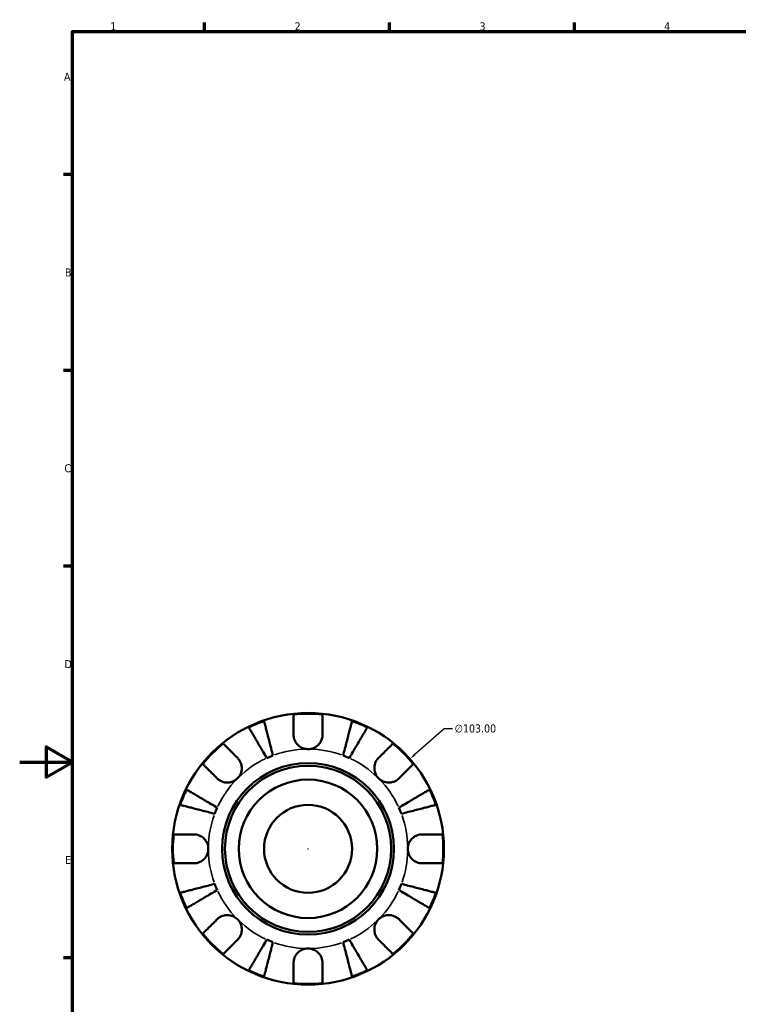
# Model space of a CAD drawing. Header units: millimetres. Extents: x 0 to 905, y -151 to 594.
# Tile 4 of 9: x 0 to 272, y 205 to 578. Entities that reach past the tile are written whole.
import ezdxf

# ---------------------------------------------------------------- set-up
doc = ezdxf.new("R2010")
doc.units = ezdxf.units.MM
for name, color, linetype, lineweight in [('Border (ANSI)', 7, 'Continuous', 70), ('Dimension (ANSI)', 7, 'Continuous', 25), ('Visible (ANSI)', 7, 'Continuous', 50), ('Visible Narrow (ANSI)', 7, 'Continuous', 35)]:
    doc.layers.add(name, color=color, linetype=linetype, lineweight=lineweight)
doc.styles.add('Note Text (ANSI)', font='tahoma.ttf')
doc.dimstyles.new('Default - mm (ANSI)', dxfattribs={"dimtxt": 3.048, "dimasz": 2.5, "dimexe": 3.175, "dimexo": 1.6002, "dimgap": 0.8, "dimtad": 0, "dimtoh": 1, "dimrnd": 1e-08, "dimzin": 4, "dimdsep": 46, "dimtxsty": 'Note Text (ANSI)', "dimcen": 0.09, "dimdle": 10, "dimclrd": 256, "dimclre": 256, "dimclrt": 256, "dimadec": 1, "dimazin": 1, "dimtfac": 1, "dimtofl": 0, "dimtmove": 0, "dimatfit": 3, "dimfxl": 1, "dimtolj": 1, "dimtzin": 4, "dimlwd": -1, "dimlwe": -1, "dimarcsym": 0})

# ---------------------------------------------------------------- blocks, each defined once
blk = doc.blocks.new('Borders Default Border')
at = {"layer": 'Border (ANSI)'}
for p, q in [((70.08, 574), (70.08, 577.45)), ((140.17, 574), (140.17, 577.45)), ((210.25, 574), (210.25, 577.45)), ((20, 519.75), (16.55, 519.75)), ((20, 445.5), (16.55, 445.5)), ((20, 371.25), (16.55, 371.25)), ((20, 222.75), (16.55, 222.75))]:
    blk.add_line(p, q, dxfattribs=at)
at = {"layer": 'Border (ANSI)', "flags": 128}
for points in [[(20, 20), (20, 574), (821, 574), (821, 20), (20, 20)], [(0, 297), (20, 297), (10, 302.77), (10, 291.23), (20, 297)]]:
    blk.add_lwpolyline(points, dxfattribs=at)
at = {"layer": 'Border (ANSI)', "color": 230, "true_color": 0xff0080, "char_height": 3.05, "attachment_point": 7, "style": 'Note Text (ANSI)'}
for s, insert in [('1', (34.35, 574.4)), ('2', (104.2, 574.4)), ('3', (174.26, 574.34)), ('4', (244.23, 574.4)), ('A', (16.78, 555.35)), ('B', (17.15, 481.1)), ('C', (16.95, 406.8)), ('D', (16.96, 332.6)), ('E', (17.21, 258.35))]:
    blk.add_mtext(s, dxfattribs=dict(at, insert=insert))
blk = doc.blocks.new('*D12')
at = {"layer": 'Defpoints', "color": 0, "transparency": 16777216}
for p in [(147.89, 298.18), (70.69, 230.01)]:
    blk.add_point(p, dxfattribs=at)
at = {"layer": 'Dimension (ANSI)', "transparency": 16777216}
for p, q in [((160.84, 309.62), (149.77, 299.84)), ((164.06, 309.62), (160.84, 309.62)), ((109.2, 264.1), (109.38, 264.1)), ((109.29, 264.01), (109.29, 264.19))]:
    blk.add_line(p, q, dxfattribs=at)
blk.add_solid([(149.49, 300.15), (150.04, 299.53), (147.89, 298.18)], dxfattribs=at)
at = {"layer": 'Dimension (ANSI)', "color": 230, "true_color": 0xff0080, "transparency": 16777216, "insert": (164.86, 311.26), "char_height": 3.048, "attachment_point": 1, "style": 'Note Text (ANSI)'}
blk.add_mtext('\\A1;∅103.00', dxfattribs=at)

msp = doc.modelspace()

# ---------------------------------------------------------------- linework, layer by layer
at = {"layer": 'Visible (ANSI)'}
for radius in [51.5, 32.53, 31.5, 26.25, 16.667]:
    msp.add_circle((109.29, 264.096), radius, dxfattribs=at)
for radius, start, end in [(51.223, 83.85859, 96.14141), (51.223, 108.99008, 116.00992), (51.223, 63.99008, 71.00992), (51.223, 128.85859, 141.14141), (51.223, 38.85859, 51.14141), (37.8, 110.58979, 114.41021), (37.8, 65.58979, 69.41021), (51.223, 153.99008, 161.00992), (51.223, 18.99008, 26.00992), (37.8, 155.58979, 159.41021), (37.8, 20.58979, 24.41021), (51.223, 173.85859, 186.14141), (51.223, 353.85859, 6.14141), (37.8, 200.58979, 204.41021), (37.8, 335.58979, 339.41021), (51.223, 198.99008, 206.00992), (51.223, 333.99008, 341.00992), (51.223, 218.85859, 231.14141), (51.223, 308.85859, 321.14141), (37.8, 245.58979, 249.41021), (37.8, 290.58979, 294.41021), (51.223, 243.99008, 251.00992), (51.223, 288.99008, 296.00992), (51.223, 263.85859, 276.14141)]:
    msp.add_arc((109.29, 264.096), radius, start, end, dxfattribs=at)
for points, knots in [([(103.81, 307.376), (103.81, 307.985), (103.81, 308.603), (103.81, 309.962), (103.81, 310.679), (103.81, 311.88), (103.81, 312.476), (103.81, 313.503), (103.81, 313.935), (103.81, 314.575), (103.81, 314.845), (103.81, 315.025)], [6.7014631, 6.7014631, 6.7014631, 6.7014631, 6.8954608, 6.8954608, 7.1504627, 7.1504627, 7.4042493, 7.4042493, 7.6580359, 7.6580359, 7.9042107, 7.9042107, 7.9042107, 7.9042107]), ([(114.77, 315.025), (114.77, 314.845), (114.77, 314.575), (114.77, 313.935), (114.77, 313.503), (114.77, 312.476), (114.77, 311.88), (114.77, 310.679), (114.77, 309.962), (114.77, 308.603), (114.77, 307.985), (114.77, 307.376)], [0.2599207, 0.2599207, 0.2599207, 0.2599207, 0.5060955, 0.5060955, 0.7598821, 0.7598821, 1.0136687, 1.0136687, 1.2686706, 1.2686706, 1.4626683, 1.4626683, 1.4626683, 1.4626683]), ([(93.668, 298.517), (93.237, 299.25), (92.765, 300.051), (91.841, 301.62), (91.389, 302.387), (90.592, 303.74), (90.174, 304.45), (89.393, 305.776), (89.03, 306.391), (88.422, 307.424), (88.12, 307.937), (87.599, 308.821), (87.38, 309.192), (87.056, 309.743), (86.918, 309.976), (86.827, 310.131)], [6.1080207, 6.1080207, 6.1080207, 6.1080207, 6.3633097, 6.3633097, 6.6185987, 6.6185987, 6.8729533, 6.8729533, 7.1273079, 7.1273079, 7.3810148, 7.3810148, 7.6347217, 7.6347217, 7.8814316, 7.8814316, 7.8814316, 7.8814316]), ([(92.622, 312.531), (92.667, 312.357), (92.734, 312.095), (92.895, 311.476), (93.002, 311.059), (93.259, 310.066), (93.408, 309.49), (93.708, 308.329), (93.887, 307.637), (94.273, 306.148), (94.479, 305.35), (94.872, 303.83), (95.095, 302.968), (95.551, 301.205), (95.784, 300.305), (95.997, 299.481)], [0.2599146, 0.2599146, 0.2599146, 0.2599146, 0.5066244, 0.5066244, 0.7603314, 0.7603314, 1.0140383, 1.0140383, 1.2683929, 1.2683929, 1.5227474, 1.5227474, 1.7780365, 1.7780365, 2.0333255, 2.0333255, 2.0333255, 2.0333255]), ([(122.583, 299.481), (122.796, 300.305), (123.029, 301.205), (123.485, 302.968), (123.708, 303.83), (124.101, 305.35), (124.307, 306.148), (124.692, 307.637), (124.871, 308.329), (125.172, 309.49), (125.32, 310.066), (125.577, 311.059), (125.685, 311.476), (125.845, 312.095), (125.913, 312.357), (125.958, 312.531)], [6.108021, 6.108021, 6.108021, 6.108021, 6.3633101, 6.3633101, 6.6185991, 6.6185991, 6.8729537, 6.8729537, 7.1273082, 7.1273082, 7.3810152, 7.3810152, 7.6347221, 7.6347221, 7.881432, 7.881432, 7.881432, 7.881432]), ([(131.753, 310.131), (131.661, 309.976), (131.524, 309.743), (131.2, 309.192), (130.981, 308.821), (130.46, 307.937), (130.158, 307.424), (129.55, 306.391), (129.187, 305.776), (128.406, 304.45), (127.988, 303.74), (127.191, 302.387), (126.739, 301.62), (125.815, 300.051), (125.343, 299.25), (124.911, 298.517)], [0.2599146, 0.2599146, 0.2599146, 0.2599146, 0.5066244, 0.5066244, 0.7603314, 0.7603314, 1.0140383, 1.0140383, 1.2683929, 1.2683929, 1.5227474, 1.5227474, 1.7780365, 1.7780365, 2.0333255, 2.0333255, 2.0333255, 2.0333255]), ([(109.29, 301.896), (108.782, 301.896), (108.277, 301.967), (107.195, 302.275), (106.634, 302.543), (105.672, 303.222), (105.268, 303.612), (104.638, 304.439), (104.401, 304.856), (104.108, 305.568), (104.019, 305.847), (103.894, 306.385), (103.853, 306.641), (103.817, 307.057), (103.81, 307.217), (103.81, 307.376)], [0, 0, 0, 0, 0.15239694, 0.15239694, 0.33751117, 0.33751117, 0.50564195, 0.50564195, 0.65170239, 0.65170239, 0.74310836, 0.74310836, 0.8255616, 0.8255616, 0.87754743, 0.87754743, 0.87754743, 0.87754743]), ([(114.77, 307.376), (114.77, 307.12), (114.752, 306.862), (114.679, 306.346), (114.624, 306.091), (114.456, 305.519), (114.333, 305.206), (113.906, 304.361), (113.541, 303.862), (112.604, 302.959), (112.03, 302.581), (110.732, 302.04), (110.015, 301.896), (109.29, 301.896)], [-0.88750525, -0.88750525, -0.88750525, -0.88750525, -0.80173063, -0.80173063, -0.71749065, -0.71749065, -0.61201244, -0.61201244, -0.42351907, -0.42351907, -0.21762077, -0.21762077, 0, 0, 0, 0]), ([(77.152, 303.983), (77.28, 303.856), (77.471, 303.665), (77.923, 303.213), (78.228, 302.907), (78.955, 302.181), (79.376, 301.76), (80.226, 300.91), (80.733, 300.403), (81.694, 299.442), (82.131, 299.005), (82.561, 298.575)], [0.2599207, 0.2599207, 0.2599207, 0.2599207, 0.5060955, 0.5060955, 0.7598821, 0.7598821, 1.0136687, 1.0136687, 1.2686706, 1.2686706, 1.4626683, 1.4626683, 1.4626683, 1.4626683]), ([(136.019, 298.575), (136.449, 299.005), (136.886, 299.442), (137.847, 300.403), (138.354, 300.91), (139.204, 301.76), (139.625, 302.181), (140.351, 302.907), (140.657, 303.213), (141.109, 303.665), (141.3, 303.856), (141.427, 303.983)], [6.7014618, 6.7014618, 6.7014618, 6.7014618, 6.8954596, 6.8954596, 7.1504614, 7.1504614, 7.404248, 7.404248, 7.6580347, 7.6580347, 7.9042095, 7.9042095, 7.9042095, 7.9042095]), ([(74.811, 290.825), (74.381, 291.255), (73.944, 291.692), (72.983, 292.653), (72.476, 293.16), (71.626, 294.01), (71.205, 294.431), (70.479, 295.157), (70.173, 295.463), (69.721, 295.915), (69.53, 296.106), (69.403, 296.233)], [6.7014617, 6.7014617, 6.7014617, 6.7014617, 6.8954595, 6.8954595, 7.1504613, 7.1504613, 7.4042479, 7.4042479, 7.6580346, 7.6580346, 7.9042094, 7.9042094, 7.9042094, 7.9042094]), ([(82.561, 298.575), (82.671, 298.465), (82.776, 298.35), (83.103, 297.963), (83.305, 297.671), (83.665, 297.021), (83.818, 296.663), (84.093, 295.754), (84.173, 295.194), (84.157, 293.938), (84.018, 293.255), (83.479, 291.946), (83.074, 291.337), (82.561, 290.825)], [-0.88258817, -0.88258817, -0.88258817, -0.88258817, -0.83131882, -0.83131882, -0.71751154, -0.71751154, -0.59663723, -0.59663723, -0.42537059, -0.42537059, -0.21744966, -0.21744966, 0, 0, 0, 0]), ([(136.019, 290.825), (135.725, 291.118), (135.466, 291.443), (135.012, 292.171), (134.823, 292.574), (134.5, 293.561), (134.409, 294.153), (134.418, 295.311), (134.51, 295.865), (134.8, 296.758), (134.956, 297.106), (135.324, 297.746), (135.533, 298.037), (135.846, 298.396), (135.931, 298.487), (136.019, 298.575)], [0, 0, 0, 0, 0.12440624, 0.12440624, 0.25737577, 0.25737577, 0.43640639, 0.43640639, 0.60674695, 0.60674695, 0.72547468, 0.72547468, 0.84017914, 0.84017914, 0.8811518, 0.8811518, 0.8811518, 0.8811518]), ([(149.177, 296.233), (149.05, 296.106), (148.859, 295.915), (148.407, 295.463), (148.101, 295.157), (147.375, 294.431), (146.953, 294.01), (146.104, 293.16), (145.597, 292.653), (144.636, 291.692), (144.199, 291.255), (143.768, 290.825)], [0.2599207, 0.2599207, 0.2599207, 0.2599207, 0.5060955, 0.5060955, 0.7598821, 0.7598821, 1.0136687, 1.0136687, 1.2686706, 1.2686706, 1.4626683, 1.4626683, 1.4626683, 1.4626683]), ([(82.561, 290.825), (82.268, 290.531), (81.943, 290.272), (81.215, 289.818), (80.812, 289.629), (79.825, 289.306), (79.233, 289.215), (78.075, 289.225), (77.521, 289.316), (76.628, 289.606), (76.28, 289.762), (75.64, 290.13), (75.349, 290.339), (74.99, 290.652), (74.899, 290.737), (74.811, 290.825)], [0, 0, 0, 0, 0.12440624, 0.12440624, 0.25737577, 0.25737577, 0.43640639, 0.43640639, 0.60674695, 0.60674695, 0.72547468, 0.72547468, 0.84017914, 0.84017914, 0.8811518, 0.8811518, 0.8811518, 0.8811518]), ([(143.768, 290.825), (143.659, 290.715), (143.544, 290.61), (143.157, 290.283), (142.865, 290.081), (142.214, 289.721), (141.857, 289.568), (140.947, 289.293), (140.388, 289.213), (139.132, 289.229), (138.449, 289.368), (137.14, 289.907), (136.531, 290.312), (136.019, 290.825)], [-0.88258817, -0.88258817, -0.88258817, -0.88258817, -0.83131882, -0.83131882, -0.71751154, -0.71751154, -0.59663723, -0.59663723, -0.42537059, -0.42537059, -0.21744966, -0.21744966, 0, 0, 0, 0]), ([(63.255, 286.559), (63.41, 286.467), (63.643, 286.33), (64.194, 286.006), (64.565, 285.787), (65.449, 285.266), (65.962, 284.964), (66.995, 284.356), (67.61, 283.993), (68.936, 283.212), (69.646, 282.794), (70.999, 281.997), (71.766, 281.545), (73.335, 280.621), (74.136, 280.149), (74.869, 279.717)], [0.2599146, 0.2599146, 0.2599146, 0.2599146, 0.5066244, 0.5066244, 0.7603314, 0.7603314, 1.0140383, 1.0140383, 1.2683929, 1.2683929, 1.5227474, 1.5227474, 1.7780365, 1.7780365, 2.0333255, 2.0333255, 2.0333255, 2.0333255]), ([(143.711, 279.717), (144.444, 280.149), (145.245, 280.621), (146.814, 281.545), (147.581, 281.997), (148.934, 282.794), (149.644, 283.212), (150.97, 283.993), (151.585, 284.356), (152.618, 284.964), (153.131, 285.266), (154.015, 285.787), (154.386, 286.006), (154.937, 286.33), (155.17, 286.467), (155.325, 286.559)], [6.1080207, 6.1080207, 6.1080207, 6.1080207, 6.3633097, 6.3633097, 6.6185987, 6.6185987, 6.8729533, 6.8729533, 7.1273079, 7.1273079, 7.3810148, 7.3810148, 7.6347217, 7.6347217, 7.8814316, 7.8814316, 7.8814316, 7.8814316]), ([(73.904, 277.389), (73.081, 277.602), (72.181, 277.835), (70.418, 278.291), (69.556, 278.514), (68.036, 278.907), (67.238, 279.113), (65.749, 279.499), (65.057, 279.677), (63.896, 279.978), (63.32, 280.127), (62.327, 280.383), (61.91, 280.491), (61.291, 280.651), (61.029, 280.719), (60.855, 280.764)], [6.1080207, 6.1080207, 6.1080207, 6.1080207, 6.3633097, 6.3633097, 6.6185987, 6.6185987, 6.8729533, 6.8729533, 7.1273079, 7.1273079, 7.3810148, 7.3810148, 7.6347217, 7.6347217, 7.8814316, 7.8814316, 7.8814316, 7.8814316]), ([(157.725, 280.764), (157.551, 280.719), (157.289, 280.651), (156.67, 280.491), (156.253, 280.383), (155.259, 280.127), (154.684, 279.978), (153.523, 279.677), (152.831, 279.499), (151.342, 279.113), (150.544, 278.907), (149.024, 278.514), (148.161, 278.291), (146.399, 277.835), (145.499, 277.602), (144.675, 277.389)], [0.2599146, 0.2599146, 0.2599146, 0.2599146, 0.5066244, 0.5066244, 0.7603314, 0.7603314, 1.0140383, 1.0140383, 1.2683929, 1.2683929, 1.5227474, 1.5227474, 1.7780365, 1.7780365, 2.0333255, 2.0333255, 2.0333255, 2.0333255]), ([(58.361, 269.576), (58.541, 269.576), (58.811, 269.576), (59.451, 269.576), (59.882, 269.576), (60.91, 269.576), (61.506, 269.576), (62.707, 269.576), (63.424, 269.576), (64.783, 269.576), (65.401, 269.576), (66.01, 269.576)], [0.2599207, 0.2599207, 0.2599207, 0.2599207, 0.5060955, 0.5060955, 0.7598821, 0.7598821, 1.0136687, 1.0136687, 1.2686706, 1.2686706, 1.4626683, 1.4626683, 1.4626683, 1.4626683]), ([(66.01, 269.576), (66.2, 269.576), (66.391, 269.566), (66.903, 269.512), (67.225, 269.45), (67.896, 269.254), (68.243, 269.115), (69.078, 268.672), (69.539, 268.328), (70.42, 267.421), (70.802, 266.841), (71.347, 265.537), (71.49, 264.82), (71.49, 264.096)], [-0.87644907, -0.87644907, -0.87644907, -0.87644907, -0.81463218, -0.81463218, -0.7114626, -0.7114626, -0.59653466, -0.59653466, -0.4233389, -0.4233389, -0.21709986, -0.21709986, 0, 0, 0, 0]), ([(147.09, 264.096), (147.09, 264.581), (147.154, 265.064), (147.421, 266.048), (147.636, 266.54), (148.292, 267.593), (148.776, 268.111), (149.712, 268.794), (150.111, 269.014), (150.845, 269.309), (151.168, 269.404), (151.834, 269.538), (152.175, 269.572), (152.531, 269.576), (152.55, 269.576), (152.57, 269.576)], [-3.80696359, -3.80696359, -3.80696359, -3.80696359, -3.66149521, -3.66149521, -3.50091008, -3.50091008, -3.28761589, -3.28761589, -3.14678887, -3.14678887, -3.03965239, -3.03965239, -2.92712913, -2.92712913, -2.92052485, -2.92052485, -2.92052485, -2.92052485]), ([(152.57, 269.576), (153.179, 269.576), (153.797, 269.576), (155.156, 269.576), (155.873, 269.576), (157.074, 269.576), (157.67, 269.576), (158.697, 269.576), (159.129, 269.576), (159.769, 269.576), (160.039, 269.576), (160.219, 269.576)], [6.7014631, 6.7014631, 6.7014631, 6.7014631, 6.8954608, 6.8954608, 7.1504627, 7.1504627, 7.4042493, 7.4042493, 7.6580359, 7.6580359, 7.9042107, 7.9042107, 7.9042107, 7.9042107]), ([(71.49, 264.096), (71.49, 263.611), (71.426, 263.128), (71.158, 262.144), (70.944, 261.652), (70.288, 260.599), (69.804, 260.081), (68.868, 259.398), (68.468, 259.178), (67.735, 258.883), (67.412, 258.788), (66.746, 258.654), (66.405, 258.62), (66.049, 258.616), (66.03, 258.616), (66.01, 258.616)], [-3.80696359, -3.80696359, -3.80696359, -3.80696359, -3.66149521, -3.66149521, -3.50091008, -3.50091008, -3.28761589, -3.28761589, -3.14678887, -3.14678887, -3.03965239, -3.03965239, -2.92712913, -2.92712913, -2.92052485, -2.92052485, -2.92052485, -2.92052485]), ([(152.57, 258.616), (152.38, 258.616), (152.189, 258.626), (151.676, 258.68), (151.355, 258.742), (150.684, 258.938), (150.337, 259.077), (149.502, 259.52), (149.041, 259.864), (148.16, 260.771), (147.777, 261.351), (147.233, 262.655), (147.09, 263.372), (147.09, 264.096)], [-0.87644907, -0.87644907, -0.87644907, -0.87644907, -0.81463218, -0.81463218, -0.7114626, -0.7114626, -0.59653466, -0.59653466, -0.4233389, -0.4233389, -0.21709986, -0.21709986, 0, 0, 0, 0]), ([(66.01, 258.616), (65.401, 258.616), (64.783, 258.616), (63.424, 258.616), (62.707, 258.616), (61.506, 258.616), (60.91, 258.616), (59.882, 258.616), (59.451, 258.616), (58.811, 258.616), (58.541, 258.616), (58.361, 258.616)], [6.7014618, 6.7014618, 6.7014618, 6.7014618, 6.8954596, 6.8954596, 7.1504614, 7.1504614, 7.404248, 7.404248, 7.6580347, 7.6580347, 7.9042095, 7.9042095, 7.9042095, 7.9042095]), ([(160.219, 258.616), (160.039, 258.616), (159.769, 258.616), (159.129, 258.616), (158.697, 258.616), (157.67, 258.616), (157.074, 258.616), (155.873, 258.616), (155.156, 258.616), (153.797, 258.616), (153.179, 258.616), (152.57, 258.616)], [0.2599207, 0.2599207, 0.2599207, 0.2599207, 0.5060955, 0.5060955, 0.7598821, 0.7598821, 1.0136687, 1.0136687, 1.2686706, 1.2686706, 1.4626683, 1.4626683, 1.4626683, 1.4626683]), ([(60.855, 247.428), (61.029, 247.473), (61.291, 247.541), (61.91, 247.701), (62.327, 247.809), (63.32, 248.065), (63.896, 248.214), (65.057, 248.514), (65.749, 248.693), (67.238, 249.079), (68.036, 249.285), (69.556, 249.678), (70.418, 249.901), (72.181, 250.357), (73.081, 250.59), (73.904, 250.803)], [0.2599146, 0.2599146, 0.2599146, 0.2599146, 0.5066244, 0.5066244, 0.7603314, 0.7603314, 1.0140383, 1.0140383, 1.2683929, 1.2683929, 1.5227474, 1.5227474, 1.7780365, 1.7780365, 2.0333255, 2.0333255, 2.0333255, 2.0333255]), ([(144.675, 250.803), (145.499, 250.59), (146.399, 250.357), (148.161, 249.901), (149.024, 249.678), (150.544, 249.285), (151.342, 249.079), (152.831, 248.693), (153.523, 248.514), (154.684, 248.214), (155.259, 248.065), (156.253, 247.809), (156.67, 247.701), (157.289, 247.541), (157.551, 247.473), (157.725, 247.428)], [6.1080207, 6.1080207, 6.1080207, 6.1080207, 6.3633097, 6.3633097, 6.6185987, 6.6185987, 6.8729533, 6.8729533, 7.1273079, 7.1273079, 7.3810148, 7.3810148, 7.6347217, 7.6347217, 7.8814316, 7.8814316, 7.8814316, 7.8814316]), ([(74.869, 248.475), (74.136, 248.043), (73.335, 247.571), (71.766, 246.647), (70.999, 246.195), (69.646, 245.398), (68.936, 244.98), (67.61, 244.199), (66.995, 243.836), (65.962, 243.228), (65.449, 242.926), (64.565, 242.405), (64.194, 242.186), (63.643, 241.862), (63.41, 241.725), (63.255, 241.633)], [6.1080211, 6.1080211, 6.1080211, 6.1080211, 6.3633101, 6.3633101, 6.6185991, 6.6185991, 6.8729537, 6.8729537, 7.1273083, 7.1273083, 7.3810152, 7.3810152, 7.6347221, 7.6347221, 7.881432, 7.881432, 7.881432, 7.881432]), ([(155.325, 241.633), (155.17, 241.725), (154.937, 241.862), (154.386, 242.186), (154.015, 242.405), (153.131, 242.926), (152.618, 243.228), (151.585, 243.836), (150.97, 244.199), (149.644, 244.98), (148.934, 245.398), (147.581, 246.195), (146.814, 246.647), (145.245, 247.571), (144.444, 248.043), (143.711, 248.475)], [0.2599146, 0.2599146, 0.2599146, 0.2599146, 0.5066244, 0.5066244, 0.7603314, 0.7603314, 1.0140383, 1.0140383, 1.2683929, 1.2683929, 1.5227474, 1.5227474, 1.7780365, 1.7780365, 2.0333255, 2.0333255, 2.0333255, 2.0333255]), ([(74.811, 237.367), (74.921, 237.477), (75.036, 237.582), (75.423, 237.909), (75.715, 238.111), (76.365, 238.471), (76.723, 238.624), (77.632, 238.899), (78.192, 238.979), (79.448, 238.963), (80.131, 238.824), (81.44, 238.285), (82.049, 237.88), (82.561, 237.367)], [-0.88258817, -0.88258817, -0.88258817, -0.88258817, -0.83131882, -0.83131882, -0.71751154, -0.71751154, -0.59663723, -0.59663723, -0.42537059, -0.42537059, -0.21744966, -0.21744966, 0, 0, 0, 0]), ([(136.019, 237.367), (136.312, 237.661), (136.637, 237.92), (137.365, 238.374), (137.767, 238.563), (138.755, 238.886), (139.347, 238.977), (140.505, 238.967), (141.059, 238.876), (141.952, 238.586), (142.3, 238.43), (142.94, 238.062), (143.231, 237.853), (143.59, 237.54), (143.681, 237.455), (143.768, 237.367)], [0, 0, 0, 0, 0.12440624, 0.12440624, 0.25737577, 0.25737577, 0.43640639, 0.43640639, 0.60674695, 0.60674695, 0.72547468, 0.72547468, 0.84017914, 0.84017914, 0.8811518, 0.8811518, 0.8811518, 0.8811518]), ([(69.403, 231.959), (69.53, 232.086), (69.721, 232.277), (70.173, 232.729), (70.479, 233.035), (71.205, 233.761), (71.626, 234.182), (72.476, 235.032), (72.983, 235.539), (73.944, 236.5), (74.381, 236.937), (74.811, 237.367)], [0.2599207, 0.2599207, 0.2599207, 0.2599207, 0.5060955, 0.5060955, 0.7598821, 0.7598821, 1.0136687, 1.0136687, 1.2686706, 1.2686706, 1.4626683, 1.4626683, 1.4626683, 1.4626683]), ([(82.561, 237.367), (82.855, 237.074), (83.113, 236.749), (83.568, 236.021), (83.757, 235.618), (84.08, 234.631), (84.171, 234.039), (84.161, 232.881), (84.07, 232.327), (83.78, 231.434), (83.624, 231.086), (83.256, 230.446), (83.047, 230.155), (82.734, 229.796), (82.649, 229.705), (82.561, 229.617)], [0, 0, 0, 0, 0.12440624, 0.12440624, 0.25737577, 0.25737577, 0.43640639, 0.43640639, 0.60674695, 0.60674695, 0.72547468, 0.72547468, 0.84017914, 0.84017914, 0.8811518, 0.8811518, 0.8811518, 0.8811518]), ([(136.019, 229.617), (135.909, 229.727), (135.804, 229.842), (135.477, 230.229), (135.275, 230.521), (134.915, 231.171), (134.762, 231.529), (134.487, 232.438), (134.406, 232.998), (134.423, 234.254), (134.562, 234.937), (135.101, 236.246), (135.506, 236.855), (136.019, 237.367)], [-0.88258817, -0.88258817, -0.88258817, -0.88258817, -0.83131882, -0.83131882, -0.71751154, -0.71751154, -0.59663723, -0.59663723, -0.42537059, -0.42537059, -0.21744966, -0.21744966, 0, 0, 0, 0]), ([(143.768, 237.367), (144.199, 236.937), (144.636, 236.5), (145.597, 235.539), (146.104, 235.032), (146.953, 234.182), (147.375, 233.761), (148.101, 233.035), (148.407, 232.729), (148.859, 232.277), (149.05, 232.086), (149.177, 231.959)], [6.7014618, 6.7014618, 6.7014618, 6.7014618, 6.8954596, 6.8954596, 7.1504614, 7.1504614, 7.404248, 7.404248, 7.6580347, 7.6580347, 7.9042095, 7.9042095, 7.9042095, 7.9042095]), ([(82.561, 229.617), (82.131, 229.187), (81.694, 228.75), (80.733, 227.789), (80.226, 227.282), (79.376, 226.432), (78.955, 226.011), (78.228, 225.285), (77.923, 224.979), (77.471, 224.527), (77.28, 224.336), (77.152, 224.209)], [6.7014617, 6.7014617, 6.7014617, 6.7014617, 6.8954595, 6.8954595, 7.1504613, 7.1504613, 7.4042479, 7.4042479, 7.6580346, 7.6580346, 7.9042094, 7.9042094, 7.9042094, 7.9042094]), ([(86.827, 218.061), (86.918, 218.216), (87.056, 218.449), (87.38, 219), (87.599, 219.371), (88.12, 220.255), (88.422, 220.768), (89.03, 221.801), (89.393, 222.416), (90.174, 223.742), (90.592, 224.452), (91.389, 225.805), (91.841, 226.572), (92.765, 228.141), (93.237, 228.942), (93.668, 229.675)], [0.2599146, 0.2599146, 0.2599146, 0.2599146, 0.5066244, 0.5066244, 0.7603314, 0.7603314, 1.0140383, 1.0140383, 1.2683929, 1.2683929, 1.5227474, 1.5227474, 1.7780365, 1.7780365, 2.0333255, 2.0333255, 2.0333255, 2.0333255]), ([(95.997, 228.711), (95.784, 227.887), (95.551, 226.987), (95.095, 225.224), (94.872, 224.362), (94.479, 222.842), (94.273, 222.044), (93.887, 220.555), (93.708, 219.863), (93.408, 218.702), (93.259, 218.126), (93.002, 217.133), (92.895, 216.716), (92.734, 216.097), (92.667, 215.835), (92.622, 215.661)], [6.1080207, 6.1080207, 6.1080207, 6.1080207, 6.3633097, 6.3633097, 6.6185987, 6.6185987, 6.8729533, 6.8729533, 7.1273079, 7.1273079, 7.3810148, 7.3810148, 7.6347217, 7.6347217, 7.8814316, 7.8814316, 7.8814316, 7.8814316]), ([(125.958, 215.661), (125.913, 215.835), (125.845, 216.097), (125.685, 216.716), (125.577, 217.133), (125.32, 218.126), (125.172, 218.702), (124.871, 219.863), (124.692, 220.555), (124.307, 222.044), (124.101, 222.842), (123.708, 224.362), (123.485, 225.224), (123.029, 226.987), (122.796, 227.887), (122.583, 228.711)], [0.2599146, 0.2599146, 0.2599146, 0.2599146, 0.5066244, 0.5066244, 0.7603314, 0.7603314, 1.0140383, 1.0140383, 1.2683929, 1.2683929, 1.5227474, 1.5227474, 1.7780365, 1.7780365, 2.0333255, 2.0333255, 2.0333255, 2.0333255]), ([(124.911, 229.675), (125.343, 228.942), (125.815, 228.141), (126.739, 226.572), (127.191, 225.805), (127.988, 224.452), (128.406, 223.742), (129.187, 222.416), (129.55, 221.801), (130.158, 220.768), (130.46, 220.255), (130.981, 219.371), (131.2, 219), (131.524, 218.449), (131.661, 218.216), (131.753, 218.061)], [6.1080207, 6.1080207, 6.1080207, 6.1080207, 6.3633097, 6.3633097, 6.6185987, 6.6185987, 6.8729533, 6.8729533, 7.1273079, 7.1273079, 7.3810148, 7.3810148, 7.6347217, 7.6347217, 7.8814316, 7.8814316, 7.8814316, 7.8814316]), ([(141.427, 224.209), (141.3, 224.336), (141.109, 224.527), (140.657, 224.979), (140.351, 225.285), (139.625, 226.011), (139.204, 226.432), (138.354, 227.282), (137.847, 227.789), (136.886, 228.75), (136.449, 229.187), (136.019, 229.617)], [0.2599207, 0.2599207, 0.2599207, 0.2599207, 0.5060955, 0.5060955, 0.7598821, 0.7598821, 1.0136687, 1.0136687, 1.2686706, 1.2686706, 1.4626683, 1.4626683, 1.4626683, 1.4626683]), ([(103.81, 220.816), (103.81, 221.006), (103.82, 221.197), (103.874, 221.71), (103.936, 222.031), (104.132, 222.702), (104.271, 223.049), (104.714, 223.884), (105.058, 224.345), (105.965, 225.226), (106.545, 225.609), (107.849, 226.153), (108.566, 226.296), (109.29, 226.296)], [-0.87644907, -0.87644907, -0.87644907, -0.87644907, -0.81463218, -0.81463218, -0.7114626, -0.7114626, -0.59653466, -0.59653466, -0.4233389, -0.4233389, -0.21709986, -0.21709986, 0, 0, 0, 0]), ([(109.29, 226.296), (109.775, 226.296), (110.257, 226.232), (111.242, 225.965), (111.734, 225.75), (112.787, 225.094), (113.305, 224.61), (113.988, 223.674), (114.208, 223.275), (114.502, 222.541), (114.598, 222.218), (114.731, 221.552), (114.766, 221.211), (114.77, 220.855), (114.77, 220.836), (114.77, 220.816)], [-3.8069636, -3.8069636, -3.8069636, -3.8069636, -3.66149521, -3.66149521, -3.50091008, -3.50091008, -3.28761589, -3.28761589, -3.14678887, -3.14678887, -3.03965239, -3.03965239, -2.92712913, -2.92712913, -2.92052485, -2.92052485, -2.92052485, -2.92052485]), ([(103.81, 213.167), (103.81, 213.347), (103.81, 213.617), (103.81, 214.257), (103.81, 214.689), (103.81, 215.716), (103.81, 216.312), (103.81, 217.513), (103.81, 218.23), (103.81, 219.589), (103.81, 220.207), (103.81, 220.816)], [0.2599207, 0.2599207, 0.2599207, 0.2599207, 0.5060955, 0.5060955, 0.7598821, 0.7598821, 1.0136687, 1.0136687, 1.2686706, 1.2686706, 1.4626683, 1.4626683, 1.4626683, 1.4626683]), ([(114.77, 220.816), (114.77, 220.207), (114.77, 219.589), (114.77, 218.23), (114.77, 217.513), (114.77, 216.312), (114.77, 215.716), (114.77, 214.689), (114.77, 214.257), (114.77, 213.617), (114.77, 213.347), (114.77, 213.167)], [6.7014617, 6.7014617, 6.7014617, 6.7014617, 6.8954595, 6.8954595, 7.1504613, 7.1504613, 7.4042479, 7.4042479, 7.6580346, 7.6580346, 7.9042094, 7.9042094, 7.9042094, 7.9042094])]:
    msp.add_open_spline(points, degree=3, knots=knots, dxfattribs=at)
at = {"layer": 'Visible Narrow (ANSI)'}
for start, end in [(91.02949, 109.5603), (70.4397, 88.97051), (115.4397, 133.97051), (46.02949, 64.5603), (136.02949, 154.5603), (25.4397, 43.97051), (160.4397, 178.97051), (1.02949, 19.5603), (181.02949, 199.5603), (340.4397, 358.97051), (205.4397, 223.97051), (316.02949, 334.5603), (226.02949, 244.5603), (295.4397, 313.97051), (250.4397, 268.97051), (271.02949, 289.5603)]:
    msp.add_arc((109.29, 264.096), 37.8, start, end, dxfattribs=at)

# ---------------------------------------------------------------- block references
msp.add_blockref('Borders Default Border', (0, 0))

# ---------------------------------------------------------------- dimensions: what is measured, and where the dimension line sits
at = {"layer": 'Dimension (ANSI)'}
dim = msp.add_diameter_dim_2p(p1=(70.686, 230.008), p2=(147.894, 298.184), dimstyle='Default - mm (ANSI)', override={"dimtih": 1, "dimdec": 2, "dimlfac": 1, "dimtp": 0, "dimtm": 0, "dimtdec": 2}, dxfattribs=at)
dim.commit()
dim.dimension.update_dxf_attribs({"geometry": '*D12', "text_midpoint": (172.701, 309.617), "dimtype": 163})

doc.saveas('drawing.dxf')
